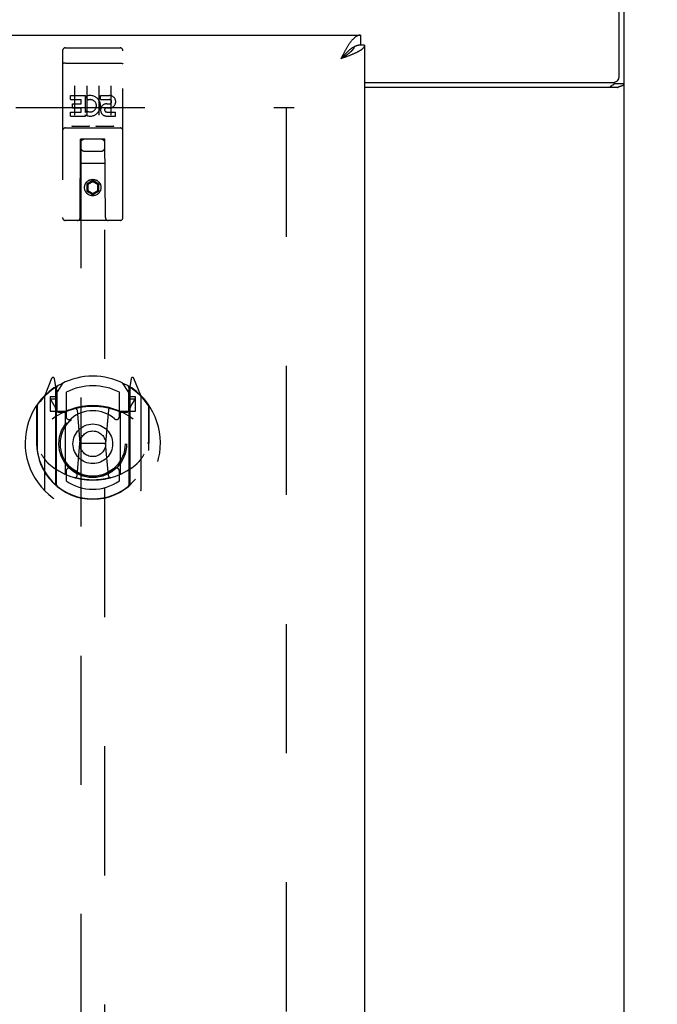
# Model space of a CAD drawing. Header units: inches. Extents: x 0 to 243, y 0 to 157.
# Tile 54 of 76: x 153.96 to 160.56, y 85.35 to 95.53. Entities that reach past the tile are written whole.
import ezdxf

# ---------------------------------------------------------------- set-up
doc = ezdxf.new("R2010")
doc.units = ezdxf.units.IN
doc.header["$LTSCALE"] = 13.357143
doc.header["$MEASUREMENT"] = 0
doc.linetypes.add('HIDDEN', pattern=[0.2, 0.1, -0.1])
doc.layers.get('0').update_dxf_attribs({"linetype": 'CONTINUOUS'})
for name, color, linetype in [('02___PRT_ALL_AXES', 7, 'CONTINUOUS'), ('DEFAULT_2', 8, 'HIDDEN'), ('DIMENSIONS', 7, 'CONTINUOUS')]:
    doc.layers.add(name, color=color, linetype=linetype)
doc.styles.get("Standard").update_dxf_attribs({"font": 'arial.ttf'})
doc.dimstyles.new('DIMSTYLE_1', dxfattribs={"dimtxt": 1.071429, "dimasz": 1.428571, "dimexe": 0.09, "dimexo": 0.07, "dimgap": 0.0375, "dimtad": 0, "dimtih": 1, "dimtoh": 1, "dimzin": 4, "dimdsep": 46, "dimtxsty": 'Standard', "dimblk": '_FILLED', "dimblk1": '_FILLED', "dimblk2": '_FILLED', "dimcen": 0.09, "dimazin": 1, "dimtfac": 1, "dimtdec": 3, "dimtofl": 0, "dimtmove": 0, "dimatfit": 3, "dimldrblk": '_FILLED', "dimfxl": 1, "dimtolj": 1, "dimtzin": 4, "dimarcsym": 0})

# ---------------------------------------------------------------- blocks, each defined once
blk = doc.blocks.new('_FILLED')
at = {"color": 0, "linetype": 'ByBlock'}
blk.add_solid([(0, 0), (-1, 0.2), (-1, -0.2)], dxfattribs=at)
blk = doc.blocks.new('*D1')
at = {"layer": 'DIMENSIONS', "color": 2, "linetype": 'Continuous'}
for p, q in [((161.1, 98.123), (164.237, 98.123)), ((162.951, 98.123), (162.951, 89.007)), ((162.951, 77.748), (162.951, 86.864)), ((159.339, 77.748), (164.237, 77.748))]:
    blk.add_line(p, q, dxfattribs=at)
at = {"layer": 'DIMENSIONS', "color": 2, "linetype": 'Continuous', "xscale": 1.4285714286, "yscale": 1.4285714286, "zscale": 1.4285714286}
for p, rotation in [((162.951, 98.123), 90), ((162.951, 77.748), 270)]:
    blk.add_blockref('_FILLED', p, dxfattribs=dict(at, rotation=rotation))
at = {"layer": 'DIMENSIONS', "color": 2, "linetype": 'Continuous', "insert": (162.951, 88.472), "char_height": 1.0714, "width": 3.74403, "attachment_point": 2, "line_spacing_factor": 0.9}
blk.add_mtext('20.38', dxfattribs=at)
blk = doc.blocks.new('*D3')
at = {"layer": 'DIMENSIONS', "color": 2, "linetype": 'Continuous'}
for p, q in [((158.339, 72.455), (158.339, 70.056)), ((158.339, 71.342), (155.482, 71.342)), ((160.214, 71.342), (162.809, 71.342))]:
    blk.add_line(p, q, dxfattribs=at)
at = {"layer": 'DIMENSIONS', "color": 2, "linetype": 'Continuous', "xscale": 1.4285714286, "yscale": 1.4285714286, "zscale": 1.4285714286}
blk.add_blockref('_FILLED', (158.339, 71.342), dxfattribs=at)
at = {"layer": 'DIMENSIONS', "color": 2, "linetype": 'Continuous', "xscale": 1.4285714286, "yscale": 1.4285714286, "zscale": 1.4285714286, "rotation": 180}
blk.add_blockref('_FILLED', (160.214, 71.342), dxfattribs=at)
at = {"layer": 'DIMENSIONS', "color": 2, "linetype": 'Continuous', "insert": (163.345, 71.877), "char_height": 1.0714, "width": 2.91158, "attachment_point": 1, "line_spacing_factor": 0.9}
blk.add_mtext('1.88', dxfattribs=at)

msp = doc.modelspace()

# ---------------------------------------------------------------- linework, layer by layer
at = {"color": 7, "linetype": 'Continuous'}
for p, q in [((160.1624, 94.9454), (160.1624, 98.1234)), ((160.2144, 8.2274), (160.2144, 98.0194)), ((157.4849, 95.3734), (157.4849, 95.2694)), ((157.4229, 95.2535), (157.4203, 95.2522)), ((157.5269, 95.2694), (157.4849, 95.2694)), ((157.298, 95.1461), (157.2804, 95.1269)), ((157.2982, 95.1383), (157.2804, 95.1269)), ((157.305, 95.1537), (157.298, 95.1461)), ((157.3071, 95.144), (157.2982, 95.1383)), ((157.3121, 95.1613), (157.305, 95.1537)), ((157.3158, 95.1497), (157.3071, 95.144)), ((157.3244, 95.1554), (157.3158, 95.1497)), ((157.5269, 94.8829), (160.0999, 94.8829)), ((160.1445, 94.8309), (157.5269, 94.8309)), ((160.1104, 94.8716), (160.2144, 94.8716))]:
    msp.add_line(p, q, dxfattribs=at)
at = {"color": 3, "linetype": 'Continuous'}
for p, q in [((120.6314, 95.3734), (157.4849, 95.3734)), ((157.5269, 95.2694), (157.5269, 14.9774)), ((157.298, 95.1602), (157.2804, 95.1269)), ((157.305, 95.1733), (157.298, 95.1602)), ((157.3189, 95.1411), (157.2997, 95.134)), ((157.3121, 95.1864), (157.305, 95.1733)), ((157.3316, 95.1459), (157.3189, 95.1411)), ((157.3442, 95.1506), (157.3316, 95.1459)), ((157.3565, 95.1554), (157.3442, 95.1506)), ((157.3687, 95.1601), (157.3565, 95.1554)), ((157.3806, 95.1649), (157.3687, 95.1601)), ((157.2997, 95.134), (157.2804, 95.1269)), ((160.1104, 94.8838), (160.1104, 94.8716))]:
    msp.add_line(p, q, dxfattribs=at)
for points in [[(157.4849, 95.3734), (157.4813, 95.3733), (157.4778, 95.373), (157.4743, 95.3726), (157.4708, 95.3719), (157.4672, 95.3711), (157.4637, 95.3701), (157.4602, 95.369), (157.4566, 95.3676), (157.4531, 95.3661), (157.4496, 95.3644), (157.4461, 95.3625), (157.4426, 95.3605), (157.439, 95.3583), (157.4355, 95.3559), (157.432, 95.3533), (157.4284, 95.3506), (157.4249, 95.3477), (157.4214, 95.3447), (157.4179, 95.3415), (157.4143, 95.3381), (157.4108, 95.3346), (157.4073, 95.3309), (157.4038, 95.3271), (157.4002, 95.3231), (157.3967, 95.319), (157.3932, 95.3148), (157.3897, 95.3104), (157.3861, 95.3059), (157.3826, 95.3012), (157.3791, 95.2964), (157.3756, 95.2915), (157.372, 95.2865), (157.3685, 95.2813), (157.365, 95.2761), (157.3615, 95.2707)], [(157.3615, 95.2707), (157.3579, 95.2652), (157.3544, 95.2597), (157.3509, 95.254), (157.3474, 95.2482), (157.3438, 95.2424), (157.3403, 95.2364), (157.3368, 95.2304), (157.3332, 95.2243), (157.3297, 95.2181), (157.3262, 95.2119), (157.3227, 95.2056), (157.3191, 95.1992), (157.3121, 95.1864)], [(157.5269, 95.2694), (157.5268, 95.267), (157.5265, 95.2646), (157.5261, 95.2623), (157.5255, 95.2599), (157.5247, 95.2575), (157.5238, 95.2551), (157.5227, 95.2528), (157.5215, 95.2504), (157.52, 95.248), (157.5185, 95.2456), (157.5167, 95.2433), (157.5148, 95.2409), (157.5127, 95.2385), (157.5105, 95.2361), (157.5081, 95.2338), (157.5055, 95.2314), (157.5028, 95.229), (157.5, 95.2266), (157.497, 95.2243), (157.4938, 95.2219), (157.4905, 95.2195), (157.4871, 95.2171), (157.4835, 95.2148), (157.4798, 95.2124), (157.4759, 95.21), (157.4719, 95.2076), (157.4678, 95.2053), (157.4635, 95.2029), (157.4592, 95.2005), (157.4547, 95.1981), (157.45, 95.1958), (157.4453, 95.1934), (157.4404, 95.191), (157.4355, 95.1886), (157.4304, 95.1863), (157.4252, 95.1839)], [(157.4252, 95.1839), (157.42, 95.1815), (157.4146, 95.1791), (157.4092, 95.1768), (157.4036, 95.1744), (157.398, 95.172), (157.3923, 95.1696), (157.3865, 95.1673), (157.3806, 95.1649)], [(160.07, 94.8309), (160.07, 94.8331), (160.0703, 94.8352), (160.0707, 94.8371), (160.0715, 94.839), (160.0724, 94.8408), (160.0736, 94.8425), (160.075, 94.8442), (160.0767, 94.8458), (160.0786, 94.8474), (160.0807, 94.8489), (160.0829, 94.8503), (160.0851, 94.8516), (160.0875, 94.8529), (160.09, 94.8542)], [(160.09, 94.8542), (160.0951, 94.8567), (160.0976, 94.858), (160.1, 94.8593), (160.1024, 94.8607), (160.1046, 94.8622), (160.1064, 94.8637), (160.1079, 94.8653), (160.109, 94.8669), (160.1098, 94.8685), (160.1102, 94.8701), (160.1104, 94.8716)]]:
    msp.add_lwpolyline(points, dxfattribs=at)
at = {"color": 7, "linetype": 'Continuous'}
for points in [[(157.4203, 95.2522), (157.4179, 95.2509), (157.4143, 95.249), (157.4108, 95.247), (157.4073, 95.2448), (157.4038, 95.2426), (157.4002, 95.2403), (157.3967, 95.238), (157.3932, 95.2355), (157.3897, 95.233), (157.3861, 95.2303), (157.3826, 95.2277), (157.3791, 95.2249), (157.3756, 95.2221), (157.372, 95.2191), (157.3685, 95.2162), (157.365, 95.2131), (157.3615, 95.21), (157.3579, 95.2069), (157.3544, 95.2036), (157.3509, 95.2004), (157.3474, 95.197), (157.3438, 95.1936), (157.3403, 95.1902), (157.3368, 95.1867), (157.3332, 95.1832), (157.3297, 95.1796), (157.3262, 95.176), (157.3227, 95.1724), (157.3191, 95.1687), (157.3121, 95.1613)], [(157.4203, 95.2522), (157.4194, 95.2494), (157.4184, 95.2466), (157.4172, 95.2437), (157.4159, 95.2409), (157.4144, 95.238), (157.4129, 95.2352), (157.4111, 95.2323), (157.4093, 95.2295), (157.4073, 95.2266), (157.4052, 95.2238), (157.403, 95.2209), (157.4007, 95.2181), (157.3982, 95.2152), (157.3956, 95.2124), (157.393, 95.2095), (157.3902, 95.2067), (157.3872, 95.2038), (157.3842, 95.201), (157.3811, 95.1981), (157.3779, 95.1953), (157.3746, 95.1924), (157.3712, 95.1896), (157.3677, 95.1867), (157.3641, 95.1839), (157.3605, 95.181), (157.3567, 95.1782), (157.3529, 95.1753), (157.349, 95.1725), (157.3451, 95.1696), (157.341, 95.1668), (157.337, 95.1639), (157.3328, 95.1611), (157.3286, 95.1582), (157.3244, 95.1554)], [(157.4849, 95.2694), (157.4813, 95.2693), (157.4778, 95.2692), (157.4743, 95.2689), (157.4708, 95.2686), (157.4672, 95.2681), (157.4637, 95.2675), (157.4602, 95.2668), (157.4566, 95.2661), (157.4531, 95.2652), (157.4496, 95.2642), (157.4461, 95.2631), (157.4426, 95.2619), (157.439, 95.2607), (157.4355, 95.2593), (157.432, 95.2578), (157.4284, 95.2562), (157.4249, 95.2546), (157.4229, 95.2535)], [(160.1445, 94.8309), (160.1466, 94.8325), (160.1491, 94.834), (160.1519, 94.8356), (160.1552, 94.8371), (160.1588, 94.8386), (160.1626, 94.84), (160.1666, 94.8415), (160.1708, 94.8429), (160.1788, 94.8455)], [(160.1788, 94.8455), (160.1828, 94.8469), (160.1866, 94.8482), (160.1902, 94.8496), (160.1936, 94.8509), (160.1967, 94.8523), (160.1995, 94.8537), (160.2025, 94.8553), (160.2051, 94.8569), (160.2073, 94.8586), (160.2092, 94.8603), (160.2108, 94.862), (160.2121, 94.8638), (160.2131, 94.8656), (160.2138, 94.8675), (160.2142, 94.8695), (160.2144, 94.8716)]]:
    msp.add_lwpolyline(points, dxfattribs=at)
msp.add_arc((160.0999, 94.9454), 0.0625, 270, 360, dxfattribs=at)
at = {"layer": '02___PRT_ALL_AXES', "color": 8, "linetype": 'HIDDEN'}
for p, q in [((154.4319, 95.2409), (154.9969, 95.2409)), ((154.4825, 94.7481), (154.6386, 94.7481)), ((154.4825, 94.7057), (154.4825, 94.7481)), ((154.6386, 94.5705), (154.6386, 94.7481)), ((154.663, 94.7), (154.6461, 94.7391)), ((154.7949, 94.7481), (154.8873, 94.7481)), ((154.7949, 94.7057), (154.7949, 94.7481)), ((154.4825, 94.7057), (154.596, 94.7057)), ((154.5038, 94.6632), (154.596, 94.6632)), ((154.5038, 94.6208), (154.5038, 94.6632)), ((154.596, 94.6632), (154.596, 94.7057)), ((154.7949, 94.7057), (154.8873, 94.7057)), ((154.8588, 94.6618), (154.8873, 94.6618)), ((154.4825, 94.5773), (154.596, 94.5773)), ((154.4825, 94.5349), (154.4825, 94.5773)), ((154.4825, 94.5349), (154.6386, 94.5349)), ((154.5038, 94.6208), (154.596, 94.6208)), ((154.596, 94.5773), (154.596, 94.6208)), ((154.6386, 94.5705), (154.6516, 94.5891)), ((154.6386, 94.5349), (154.6386, 94.5472)), ((154.6422, 94.5454), (154.6386, 94.5472)), ((154.8549, 94.6208), (154.9011, 94.6208)), ((154.8588, 94.5773), (154.9512, 94.5773)), ((154.8588, 94.5349), (154.9512, 94.5349)), ((154.9512, 94.5349), (154.9512, 94.5773)), ((154.4319, 94.4129), (154.9969, 94.4129))]:
    msp.add_line(p, q, dxfattribs=at)
msp.add_circle((154.7144, 93.7959), 0.085, dxfattribs=at)
for centre, radius, start, end in [((154.6884, 94.6414), 0.1065, 244.26362, 113.40274), ((154.8874, 94.6837), 0.0644, 282.29948, 90.07752), ((154.6884, 94.6414), 0.0639, 234.88948, 113.40261), ((154.8588, 94.5983), 0.0635, 90, 270), ((154.8873, 94.6837), 0.0219, 269.90115, 90), ((154.8588, 94.5993), 0.0219, 100.307, 270)]:
    msp.add_arc(centre, radius, start, end, dxfattribs=at)
at = {"layer": 'DEFAULT_2', "color": 8, "linetype": 'HIDDEN'}
for p, q in [((154.4969, 95.2409), (154.6819, 95.2409)), ((154.7469, 95.2409), (154.9319, 95.2409)), ((154.4019, 95.2109), (154.4019, 93.4859)), ((155.0269, 93.4859), (155.0269, 95.2109)), ((154.4185, 95.0821), (154.4177, 95.082)), ((154.4192, 95.0822), (154.4185, 95.0821)), ((154.42, 95.0823), (154.4192, 95.0822)), ((154.4208, 95.0824), (154.42, 95.0823)), ((154.4227, 95.0825), (154.422, 95.0825)), ((154.4236, 95.0826), (154.4227, 95.0825)), ((154.4244, 95.0827), (154.4236, 95.0826)), ((154.4252, 95.0827), (154.4244, 95.0827)), ((154.426, 95.0827), (154.4252, 95.0827)), ((154.4268, 95.0828), (154.426, 95.0827)), ((154.4277, 95.0828), (154.4268, 95.0828)), ((154.4285, 95.0828), (154.4277, 95.0828)), ((154.4293, 95.0829), (154.4285, 95.0828)), ((154.4302, 95.0829), (154.4293, 95.0829)), ((154.431, 95.0829), (154.4302, 95.0829)), ((154.4319, 95.0829), (154.431, 95.0829)), ((154.4319, 95.0829), (154.9973, 95.0829)), ((154.9973, 95.0829), (154.9981, 95.0829)), ((154.9981, 95.0829), (154.999, 95.0829)), ((154.999, 95.0829), (154.9998, 95.0829)), ((154.9998, 95.0829), (155.0006, 95.0828)), ((155.0006, 95.0828), (155.0015, 95.0828)), ((155.0015, 95.0828), (155.0023, 95.0828)), ((155.0023, 95.0828), (155.0031, 95.0827)), ((155.0031, 95.0827), (155.0039, 95.0827)), ((155.0039, 95.0827), (155.0048, 95.0826)), ((155.0048, 95.0826), (155.0056, 95.0826)), ((155.0056, 95.0826), (155.0064, 95.0825)), ((155.0064, 95.0825), (155.0072, 95.0824)), ((155.0083, 95.0823), (155.0091, 95.0822)), ((155.0091, 95.0822), (155.0099, 95.0822)), ((154.5269, 94.8497), (154.5269, 94.5438)), ((154.6519, 94.8497), (154.6519, 94.5438)), ((154.7769, 94.8497), (154.7769, 94.5438)), ((154.9019, 94.8497), (154.9019, 94.5438)), ((121.8604, 94.6234), (156.7976, 94.6234)), ((156.7144, 94.6234), (156.7144, 15.6234)), ((154.6755, 94.4289), (154.5035, 94.4289)), ((154.9255, 94.4289), (154.7535, 94.4289)), ((154.4319, 94.4129), (154.9969, 94.4129)), ((154.5844, 93.4859), (154.5879, 94.2959)), ((154.5894, 94.2959), (154.5879, 94.2959)), ((154.8394, 94.2959), (154.5894, 94.2959)), ((154.5894, 94.2959), (154.5894, 57.2942)), ((154.8409, 94.2959), (154.8394, 94.2959)), ((154.8394, 57.2942), (154.8394, 94.2959)), ((154.8444, 93.4859), (154.8409, 94.2959)), ((154.6294, 94.1709), (154.7994, 94.1709)), ((154.8419, 94.0459), (154.5868, 94.0459)), ((154.7144, 93.8677), (154.6519, 93.8317)), ((154.6519, 93.8317), (154.6519, 93.7595)), ((154.6519, 93.8317), (154.6619, 93.8259)), ((154.7144, 93.8562), (154.6619, 93.8259)), ((154.6619, 93.8259), (154.6619, 93.7653)), ((154.7144, 93.8677), (154.7144, 93.8562)), ((154.7769, 93.8317), (154.7144, 93.8677)), ((154.7669, 93.8259), (154.7144, 93.8562)), ((154.7769, 93.8317), (154.7669, 93.8259)), ((154.7669, 93.7653), (154.7669, 93.8259)), ((154.7769, 93.7595), (154.7769, 93.8317)), ((154.6519, 93.7595), (154.6619, 93.7653)), ((154.6519, 93.7595), (154.7144, 93.7234)), ((154.6619, 93.7653), (154.7144, 93.735)), ((154.7144, 93.735), (154.7669, 93.7653)), ((154.7144, 93.7234), (154.7769, 93.7595)), ((154.7144, 93.7234), (154.7144, 93.735)), ((154.7769, 93.7595), (154.7669, 93.7653)), ((154.9969, 93.4559), (154.4319, 93.4559)), ((154.2889, 91.8217), (154.2187, 91.6462)), ((154.3319, 91.7381), (154.3176, 91.8187)), ((154.3394, 91.666), (154.4094, 91.775)), ((155.0194, 91.775), (155.0894, 91.666)), ((155.1111, 91.8187), (155.0969, 91.7381)), ((155.21, 91.6462), (155.1398, 91.8217)), ((154.3106, 91.7167), (154.3103, 91.7165)), ((154.3106, 91.7167), (154.3103, 91.7165)), ((154.311, 91.717), (154.3106, 91.7167)), ((154.3319, 90.722), (154.3319, 91.7381)), ((154.3394, 90.7218), (154.3394, 91.7249)), ((154.3419, 91.7002), (154.3419, 91.4929)), ((154.4394, 91.6782), (154.4394, 91.4255)), ((154.9894, 91.4255), (154.9894, 91.6782)), ((155.0869, 91.4929), (155.0869, 91.7002)), ((155.0894, 90.7218), (155.0894, 91.7249)), ((155.0969, 91.7381), (155.0969, 90.722)), ((155.1184, 91.7165), (155.1139, 91.7197)), ((154.2144, 91.6356), (154.2144, 90.6682)), ((154.3319, 91.631), (154.2719, 91.631)), ((154.2719, 91.631), (154.2719, 91.481)), ((154.2801, 91.5983), (154.3096, 91.5524)), ((154.3394, 91.606), (154.2844, 91.606)), ((155.1444, 91.606), (155.0894, 91.606)), ((155.1569, 91.631), (155.0969, 91.631)), ((155.1191, 91.5524), (155.1486, 91.5983)), ((155.1569, 91.481), (155.1569, 91.631)), ((155.2144, 90.6682), (155.2144, 91.6356)), ((154.1319, 91.5401), (154.1319, 91.1519)), ((154.1394, 91.5378), (154.1394, 91.0802)), ((154.2719, 91.481), (154.3319, 91.481)), ((154.4319, 91.4799), (154.3594, 91.4799)), ((154.3619, 91.4729), (154.4277, 91.4729)), ((154.4319, 90.8388), (154.4319, 91.47)), ((154.5513, 91.4961), (154.5819, 91.1519)), ((154.8775, 91.4961), (154.8469, 91.1519)), ((155.0694, 91.4799), (154.9969, 91.4799)), ((154.9969, 91.47), (154.9969, 90.8388)), ((155.001, 91.4729), (155.0669, 91.4729)), ((155.0969, 91.481), (155.1569, 91.481)), ((155.2894, 91.5378), (155.2894, 91.0802)), ((155.2969, 91.1519), (155.2969, 91.5401)), ((154.1319, 91.1519), (154.1469, 91.1519)), ((154.1394, 91.0802), (154.1395, 91.0776)), ((154.5517, 90.8126), (154.5819, 91.1519)), ((154.5819, 91.1519), (154.8469, 91.1519)), ((154.877, 90.8126), (154.8469, 91.1519)), ((155.2969, 91.1519), (155.2819, 91.1519)), ((155.2894, 91.0802), (155.2892, 91.0776)), ((154.4394, 90.8643), (154.4394, 90.7615)), ((154.9894, 90.7615), (154.9894, 90.8643))]:
    msp.add_line(p, q, dxfattribs=at)
for points in [[(154.4177, 95.082), (154.4173, 95.082), (154.417, 95.0819), (154.4166, 95.0819), (154.4163, 95.0818), (154.4159, 95.0817), (154.4155, 95.0817), (154.4152, 95.0816), (154.4148, 95.0816), (154.4145, 95.0815), (154.4142, 95.0815), (154.4138, 95.0814), (154.4135, 95.0813), (154.4132, 95.0813), (154.4128, 95.0812), (154.4125, 95.0811), (154.4122, 95.0811), (154.4119, 95.081), (154.4116, 95.0809), (154.4112, 95.0809), (154.4109, 95.0808), (154.4106, 95.0807), (154.4104, 95.0806), (154.4101, 95.0806), (154.4098, 95.0805), (154.4095, 95.0804), (154.4092, 95.0803), (154.4089, 95.0802), (154.4087, 95.0802), (154.4084, 95.0801), (154.4081, 95.08), (154.4079, 95.0799), (154.4076, 95.0798), (154.4074, 95.0798), (154.4072, 95.0797), (154.4069, 95.0796), (154.4067, 95.0795), (154.4065, 95.0794), (154.4062, 95.0793), (154.406, 95.0792), (154.4058, 95.0791), (154.4056, 95.079), (154.4054, 95.079), (154.4052, 95.0789), (154.405, 95.0788), (154.4048, 95.0787), (154.4046, 95.0786), (154.4045, 95.0785), (154.4043, 95.0784), (154.4041, 95.0783), (154.404, 95.0782), (154.4038, 95.0781), (154.4037, 95.078), (154.4035, 95.0779), (154.4034, 95.0778), (154.4033, 95.0777), (154.4031, 95.0776), (154.403, 95.0775), (154.4029, 95.0774), (154.4028, 95.0773), (154.4027, 95.0772), (154.4026, 95.0771), (154.4025, 95.077), (154.4024, 95.0769), (154.4024, 95.0768), (154.4023, 95.0767), (154.4022, 95.0766), (154.4022, 95.0765), (154.4021, 95.0764), (154.402, 95.0763), (154.402, 95.0762), (154.402, 95.0761), (154.4019, 95.076), (154.4019, 95.0759), (154.4019, 95.0758), (154.4019, 95.0757), (154.4019, 95.0756), (154.4019, 95.0755)], [(154.422, 95.0825), (154.4216, 95.0824), (154.4208, 95.0824)], [(155.0072, 95.0824), (155.0079, 95.0824), (155.0083, 95.0823)], [(155.0099, 95.0822), (155.0106, 95.0821), (155.011, 95.082), (155.0114, 95.082), (155.0117, 95.0819), (155.0121, 95.0819), (155.0125, 95.0818), (155.0128, 95.0817), (155.0132, 95.0817), (155.0135, 95.0816), (155.0139, 95.0816), (155.0142, 95.0815), (155.0146, 95.0815), (155.0149, 95.0814), (155.0152, 95.0813), (155.0156, 95.0813), (155.0159, 95.0812), (155.0162, 95.0811), (155.0165, 95.0811), (155.0168, 95.081), (155.0172, 95.0809), (155.0175, 95.0809), (155.0178, 95.0808), (155.0181, 95.0807), (155.0184, 95.0806), (155.0187, 95.0806), (155.0189, 95.0805), (155.0192, 95.0804), (155.0195, 95.0803), (155.0198, 95.0802), (155.02, 95.0802), (155.0203, 95.0801), (155.0206, 95.08), (155.0208, 95.0799), (155.0211, 95.0798), (155.0213, 95.0798), (155.0216, 95.0797), (155.0218, 95.0796), (155.022, 95.0795), (155.0223, 95.0794), (155.0225, 95.0793), (155.0227, 95.0792), (155.0229, 95.0791), (155.0231, 95.079), (155.0233, 95.079), (155.0235, 95.0789), (155.0237, 95.0788), (155.0239, 95.0787), (155.0241, 95.0786), (155.0242, 95.0785), (155.0244, 95.0784), (155.0246, 95.0783), (155.0247, 95.0782), (155.0249, 95.0781), (155.025, 95.078), (155.0252, 95.0779), (155.0253, 95.0778), (155.0254, 95.0777), (155.0256, 95.0776), (155.0257, 95.0775), (155.0258, 95.0774), (155.0259, 95.0773), (155.026, 95.0772), (155.0261, 95.0771), (155.0262, 95.077), (155.0263, 95.0769), (155.0264, 95.0768), (155.0264, 95.0767), (155.0265, 95.0766), (155.0266, 95.0765), (155.0266, 95.0764), (155.0267, 95.0763), (155.0267, 95.0762), (155.0268, 95.0761), (155.0268, 95.076), (155.0268, 95.0759), (155.0268, 95.0758), (155.0268, 95.0757), (155.0269, 95.0756), (155.0269, 95.0755)], [(154.5035, 94.4289), (154.5032, 94.4289), (154.503, 94.4289), (154.5028, 94.4289), (154.5026, 94.4289), (154.5024, 94.4289), (154.5022, 94.4289), (154.502, 94.4289), (154.5018, 94.4289), (154.5016, 94.4289), (154.5015, 94.429), (154.5013, 94.429), (154.5011, 94.429), (154.5009, 94.429), (154.5008, 94.429), (154.5006, 94.429), (154.5004, 94.4291), (154.5003, 94.4291), (154.5001, 94.4291), (154.5, 94.4291), (154.4998, 94.4292), (154.4997, 94.4292), (154.4995, 94.4292), (154.4994, 94.4292), (154.4993, 94.4293), (154.4991, 94.4293), (154.499, 94.4293), (154.4989, 94.4294), (154.4987, 94.4294), (154.4986, 94.4294), (154.4985, 94.4295), (154.4984, 94.4295), (154.4983, 94.4295), (154.4981, 94.4296), (154.498, 94.4296), (154.4979, 94.4296), (154.4978, 94.4297), (154.4977, 94.4297), (154.4976, 94.4298), (154.4975, 94.4298), (154.4974, 94.4298), (154.4973, 94.4299), (154.4972, 94.4299), (154.4971, 94.43), (154.497, 94.43), (154.4969, 94.4301), (154.4969, 94.4301)], [(154.6819, 94.4301), (154.6818, 94.4301), (154.6817, 94.43), (154.6816, 94.43), (154.6815, 94.4299), (154.6814, 94.4299), (154.6813, 94.4298), (154.6812, 94.4298), (154.6811, 94.4298), (154.681, 94.4297), (154.6809, 94.4297), (154.6808, 94.4296), (154.6807, 94.4296), (154.6806, 94.4296), (154.6805, 94.4295), (154.6803, 94.4295), (154.6802, 94.4295), (154.6801, 94.4294), (154.68, 94.4294), (154.6798, 94.4294), (154.6797, 94.4293), (154.6796, 94.4293), (154.6795, 94.4293), (154.6793, 94.4292), (154.6792, 94.4292), (154.679, 94.4292), (154.6789, 94.4292), (154.6787, 94.4291), (154.6786, 94.4291), (154.6784, 94.4291), (154.6783, 94.4291), (154.6781, 94.429), (154.6779, 94.429), (154.6778, 94.429), (154.6776, 94.429), (154.6774, 94.429), (154.6772, 94.429), (154.6771, 94.4289), (154.6769, 94.4289), (154.6767, 94.4289), (154.6765, 94.4289), (154.6763, 94.4289), (154.6761, 94.4289), (154.6759, 94.4289), (154.6757, 94.4289), (154.6755, 94.4289)], [(154.7535, 94.4289), (154.7532, 94.4289), (154.753, 94.4289), (154.7528, 94.4289), (154.7526, 94.4289), (154.7524, 94.4289), (154.7522, 94.4289), (154.752, 94.4289), (154.7518, 94.4289), (154.7516, 94.4289), (154.7515, 94.429), (154.7513, 94.429), (154.7511, 94.429), (154.7509, 94.429), (154.7508, 94.429), (154.7506, 94.429), (154.7504, 94.4291), (154.7503, 94.4291), (154.7501, 94.4291), (154.75, 94.4291), (154.7498, 94.4292), (154.7497, 94.4292), (154.7495, 94.4292), (154.7494, 94.4292), (154.7493, 94.4293), (154.7491, 94.4293), (154.749, 94.4293), (154.7489, 94.4294), (154.7487, 94.4294), (154.7486, 94.4294), (154.7485, 94.4295), (154.7484, 94.4295), (154.7483, 94.4295), (154.7481, 94.4296), (154.748, 94.4296), (154.7479, 94.4296), (154.7478, 94.4297), (154.7477, 94.4297), (154.7476, 94.4298), (154.7475, 94.4298), (154.7474, 94.4298), (154.7473, 94.4299), (154.7472, 94.4299), (154.7471, 94.43), (154.747, 94.43), (154.7469, 94.4301), (154.7469, 94.4301)], [(154.9319, 94.4301), (154.9318, 94.4301), (154.9317, 94.43), (154.9316, 94.43), (154.9315, 94.4299), (154.9314, 94.4299), (154.9313, 94.4298), (154.9312, 94.4298), (154.9311, 94.4298), (154.931, 94.4297), (154.9309, 94.4297), (154.9308, 94.4296), (154.9307, 94.4296), (154.9306, 94.4296), (154.9305, 94.4295), (154.9303, 94.4295), (154.9302, 94.4295), (154.9301, 94.4294), (154.93, 94.4294), (154.9299, 94.4294), (154.9297, 94.4293), (154.9296, 94.4293), (154.9295, 94.4293), (154.9293, 94.4292), (154.9292, 94.4292), (154.929, 94.4292), (154.9289, 94.4292), (154.9287, 94.4291), (154.9286, 94.4291), (154.9284, 94.4291), (154.9283, 94.4291), (154.9281, 94.429), (154.9279, 94.429), (154.9278, 94.429), (154.9276, 94.429), (154.9274, 94.429), (154.9273, 94.429), (154.9271, 94.4289), (154.9269, 94.4289), (154.9267, 94.4289), (154.9265, 94.4289), (154.9263, 94.4289), (154.9261, 94.4289), (154.9259, 94.4289), (154.9257, 94.4289), (154.9255, 94.4289)], [(154.1819, 91.0385), (154.185, 91.0332), (154.188, 91.0282), (154.191, 91.0234), (154.1938, 91.0187), (154.1966, 91.0143), (154.1994, 91.0101), (154.202, 91.006), (154.2047, 91.0021), (154.2072, 90.9984), (154.2097, 90.9948), (154.2121, 90.9913), (154.2145, 90.988), (154.2169, 90.9848), (154.2192, 90.9817), (154.2214, 90.9787), (154.2237, 90.9759), (154.2258, 90.9731), (154.228, 90.9705), (154.23, 90.9679), (154.2321, 90.9655), (154.2341, 90.9631), (154.2361, 90.9608), (154.238, 90.9586), (154.2399, 90.9565), (154.2418, 90.9545), (154.2436, 90.9526), (154.2454, 90.9507), (154.2471, 90.9489), (154.2489, 90.9472), (154.2506, 90.9455), (154.2522, 90.9439), (154.2538, 90.9424), (154.2554, 90.9409), (154.257, 90.9395), (154.2585, 90.9382), (154.26, 90.9369)], [(155.1687, 90.9369), (155.1702, 90.9382), (155.1717, 90.9395), (155.1733, 90.9409), (155.1749, 90.9424), (155.1765, 90.9439), (155.1782, 90.9455), (155.1798, 90.9472), (155.1816, 90.9489), (155.1833, 90.9507), (155.1851, 90.9526), (155.1869, 90.9545), (155.1888, 90.9565), (155.1907, 90.9586), (155.1926, 90.9608), (155.1946, 90.9631), (155.1966, 90.9655), (155.1987, 90.9679), (155.2008, 90.9704), (155.2029, 90.9731), (155.205, 90.9758), (155.2073, 90.9787), (155.2095, 90.9817), (155.2118, 90.9847), (155.2142, 90.9879), (155.2165, 90.9913), (155.219, 90.9947), (155.2215, 90.9983), (155.224, 91.0021), (155.2267, 91.006), (155.2293, 91.0101), (155.2321, 91.0143), (155.2349, 91.0187), (155.2377, 91.0233), (155.2407, 91.0282), (155.2437, 91.0332), (155.2469, 91.0385)], [(154.9023, 90.7951), (154.8969, 90.7936), (154.8915, 90.7922), (154.8861, 90.7908), (154.8807, 90.7894), (154.8752, 90.7881), (154.8698, 90.7869), (154.8643, 90.7856), (154.8588, 90.7845), (154.8533, 90.7833), (154.8479, 90.7822), (154.8424, 90.7812), (154.8368, 90.7802), (154.8313, 90.7792), (154.8258, 90.7783), (154.8203, 90.7775), (154.8147, 90.7766), (154.8092, 90.7758), (154.8037, 90.7751), (154.7981, 90.7744), (154.7925, 90.7738), (154.787, 90.7732), (154.7814, 90.7726), (154.7758, 90.7721), (154.7703, 90.7716), (154.7647, 90.7712), (154.7591, 90.7708), (154.7535, 90.7705), (154.7479, 90.7702), (154.7423, 90.7699), (154.7367, 90.7697), (154.7311, 90.7696), (154.7256, 90.7695), (154.72, 90.7694), (154.7144, 90.7694), (154.7088, 90.7694), (154.7032, 90.7695), (154.6976, 90.7696), (154.692, 90.7697), (154.6864, 90.7699), (154.6808, 90.7702), (154.6752, 90.7705), (154.6696, 90.7708), (154.664, 90.7712), (154.6585, 90.7716), (154.6529, 90.7721), (154.6473, 90.7726), (154.6417, 90.7732), (154.6362, 90.7738), (154.6306, 90.7744), (154.6251, 90.7751), (154.6195, 90.7758), (154.614, 90.7766), (154.6084, 90.7775), (154.6029, 90.7783), (154.5974, 90.7792), (154.5919, 90.7802), (154.5864, 90.7812), (154.5809, 90.7822), (154.5754, 90.7833), (154.5699, 90.7845), (154.5644, 90.7856), (154.559, 90.7869), (154.5535, 90.7881), (154.5481, 90.7894), (154.5426, 90.7908), (154.5372, 90.7922), (154.5318, 90.7936), (154.5264, 90.7951)]]:
    msp.add_lwpolyline(points, dxfattribs=at)
for centre, radius in [((154.7144, 93.7959), 0.0845), ((154.7144, 91.1449), 0.35), ((154.7144, 91.1449), 0.335), ((154.7144, 91.1449), 0.205), ((154.7144, 91.1449), 0.133)]:
    msp.add_circle(centre, radius, dxfattribs=at)
for centre, radius, start, end in [((154.4319, 95.2109), 0.03, 90, 180), ((154.9969, 95.2109), 0.03, 0, 90), ((154.4319, 94.3829), 0.03, 90, 180), ((154.9969, 94.3829), 0.03, 0, 90), ((154.6294, 94.2559), 0.04, 90, 180), ((154.7994, 94.2559), 0.04, 0, 90), ((154.6294, 94.2109), 0.04, 180, 270), ((154.7994, 94.2109), 0.04, 270, 360), ((154.4319, 93.4859), 0.03, 180, 270), ((154.5544, 93.4859), 0.03, 270, 360), ((154.8744, 93.4859), 0.03, 180, 270), ((154.9969, 93.4859), 0.03, 270, 360), ((154.7144, 91.1449), 0.7, 35.29614, 144.70386), ((154.3029, 91.8161), 0.015, 10, 158.19585), ((155.1258, 91.8161), 0.015, 21.80415, 170), ((154.7144, 91.1519), 0.7, 125.51263, 54.48737), ((154.3194, 91.7054), 0.02, 0, 125.51263), ((154.3219, 91.7002), 0.02, 0, 125.25426), ((154.3594, 91.7249), 0.02, 121.4688, 179.99919), ((154.7144, 91.1449), 0.6, 62.72039, 117.27961), ((155.0694, 91.7249), 0.02, 0, 58.52955), ((155.1069, 91.7002), 0.02, 54.74574, 180), ((155.1094, 91.7054), 0.02, 54.48737, 180), ((154.2294, 91.6356), 0.015, 135.07479, 180), ((154.2844, 91.601), 0.005, 90, 212.67924), ((155.1444, 91.601), 0.005, 327.32076, 90), ((155.1994, 91.6356), 0.015, 0, 44.92521), ((154.1594, 91.5378), 0.02, 144.70386, 180), ((154.7144, 90.8394), 0.7, 53.23192, 126.76808), ((154.1514, 91.4509), 0.188, 0, 32.67924), ((154.3594, 91.4999), 0.02, 180, 270), ((154.3619, 91.4929), 0.02, 180, 270), ((154.4277, 91.4929), 0.02, 270, 293.46396), ((154.4469, 91.47), 0.015, 112.9863, 180), ((154.7144, 90.8324), 0.7, 66.53604, 113.46396), ((154.7144, 91.1449), 0.3425, 48.87392, 131.12608), ((154.5313, 91.4943), 0.02, 5.07961, 105.6131), ((154.8974, 91.4943), 0.02, 74.3869, 174.92039), ((154.9819, 91.47), 0.015, 0, 67.0137), ((155.001, 91.4929), 0.02, 246.53604, 270), ((155.0669, 91.4929), 0.02, 270, 360), ((155.0694, 91.4999), 0.02, 270, 360), ((155.2774, 91.4509), 0.188, 147.32076, 180), ((155.2694, 91.5378), 0.02, 0, 35.29614), ((154.4694, 91.4255), 0.03, 180, 311.12608), ((154.9594, 91.4255), 0.03, 228.87392, 360), ((154.7144, 91.1544), 0.5825, 180.24643, 359.75357), ((154.1594, 91.0802), 0.02, 180, 187.66218), ((154.7144, 91.1549), 0.58, 187.66218, 352.33782), ((155.2694, 91.0802), 0.02, 352.33782, 360), ((154.7144, 91.4694), 0.7, 229.52902, 310.47098), ((154.4694, 90.8643), 0.03, 48.87392, 180), ((154.7144, 91.1449), 0.3425, 228.87392, 311.12608), ((154.9594, 90.8643), 0.03, 0, 131.12608), ((154.4469, 90.8388), 0.015, 180, 247.0137), ((154.7144, 91.1549), 0.48, 235.04613, 304.95387), ((154.5318, 90.8144), 0.02, 254.42484, 354.92039), ((154.8969, 90.8144), 0.02, 185.07961, 285.57516), ((154.9819, 90.8388), 0.015, 292.9863, 360), ((154.2294, 90.6682), 0.015, 180, 224.92521), ((154.3469, 90.722), 0.015, 180, 229.64129), ((154.3594, 90.7218), 0.02, 180, 230.65944), ((155.0694, 90.7218), 0.02, 309.33785, 359.99835), ((155.0819, 90.722), 0.015, 310.35871, 360), ((155.1994, 90.6682), 0.015, 315.07479, 360)]:
    msp.add_arc(centre, radius, start, end, dxfattribs=at)

# ---------------------------------------------------------------- dimensions: what is measured, and where the dimension line sits
at = {"layer": 'DIMENSIONS', "color": 2, "linetype": 'Continuous'}
for base, p1, p2, angle, picture, middle in [((162.9513273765, 77.7483906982), (161.029857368, 98.1233906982), (159.269357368, 77.7483906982), 270, '*D1', (162.9351161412, 87.929914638)), ((158.339357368, 71.3415984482), (160.214357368, 94.8308906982), (158.339357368, 69.9858841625), 180, '*D3', (164.8450962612, 71.335622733))]:
    dim = msp.add_linear_dim(base=base, p1=p1, p2=p2, angle=angle, dimstyle='DIMSTYLE_1', dxfattribs=at)
    dim.commit()
    dim.dimension.update_dxf_attribs({"geometry": picture, "text_midpoint": middle, "dimtype": 160})

doc.saveas('drawing.dxf')
